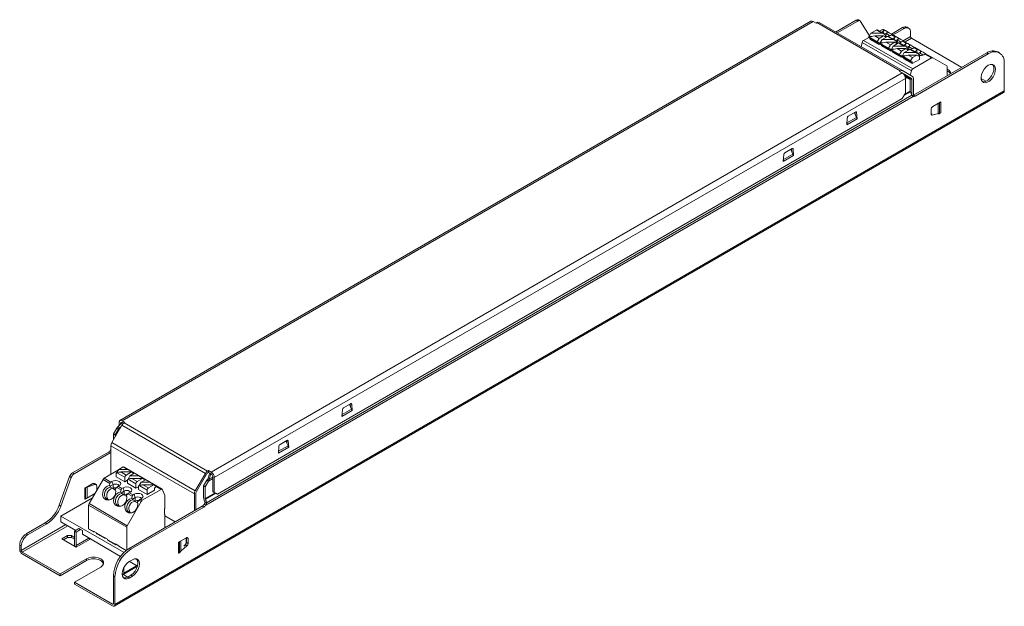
# Model space of a CAD drawing. Header units: millimetres. Extents: x -186 to 34, y -75 to 55.
import ezdxf

# ---------------------------------------------------------------- set-up
doc = ezdxf.new("R2010")
doc.units = ezdxf.units.MM

msp = doc.modelspace()

# ---------------------------------------------------------------- linework, layer by layer
at = {"color": 7, "linetype": 'Continuous', "lineweight": 15}
for p, q in [((-9.53, 54.92), (-163.39, -33.91)), ((-9.03, 54.87), (-162.89, -33.96)), ((-8.41, 54.52), (-9.03, 54.87)), ((-4.05, 52.54), (0.54, 55.18)), ((-3.7, 52.33), (0.89, 54.98)), ((0.89, 54.98), (0.54, 55.18)), ((1.39, 55.03), (1.04, 55.23)), ((1.51, 54.91), (3.52, 51.71)), ((-8.41, 54.52), (-8.24, 54.62)), ((10.34, 43.89), (-8.24, 54.62)), ((-7.74, 54.67), (10.84, 43.94)), ((5.03, 52.97), (3.83, 52.28)), ((6.22, 52.28), (5.03, 52.97)), ((6.7, 52.13), (5.23, 52.99)), ((5.71, 52.71), (6.36, 53.09)), ((6.79, 52.84), (6.36, 53.09)), ((6.55, 52.7), (6.79, 52.84)), ((6.61, 53.11), (7.09, 52.84)), ((7.09, 52.84), (7.45, 52.63)), ((8.39, 52.08), (10.86, 53.51)), ((8.75, 51.88), (11.21, 53.31)), ((11.21, 53.31), (10.86, 53.51)), ((12.21, 53.4), (11.86, 53.61)), ((2.19, 50.67), (3.33, 51.33)), ((2.19, 50.67), (13.15, 44.35)), ((3.43, 51.55), (3.33, 51.5)), ((5.24, 50.39), (3.33, 51.5)), ((3.33, 51.5), (3.33, 51.33)), ((5.24, 50.23), (3.33, 51.33)), ((3.37, 51.24), (5.28, 50.14)), ((3.83, 52.28), (3.43, 51.55)), ((3.43, 51.44), (4.68, 51.7)), ((3.99, 51.55), (3.43, 51.55)), ((3.68, 51.06), (3.68, 50.88)), ((5.59, 49.78), (3.68, 50.88)), ((6.22, 52.28), (3.83, 52.28)), ((5.66, 51.13), (4.68, 51.7)), ((6.65, 51.7), (4.68, 51.7)), ((5.24, 50.39), (5.66, 51.13)), ((5.66, 51.13), (6.65, 51.7)), ((6.3, 50.85), (5.9, 50.13)), ((7.5, 51.54), (6.3, 50.85)), ((8.7, 50.85), (6.3, 50.85)), ((6.65, 51.7), (7.05, 51.44)), ((7.43, 52.35), (6.86, 52.02)), ((7.19, 51.55), (6.87, 51.55)), ((7.05, 51.44), (7.22, 51.54)), ((7.19, 51.55), (7.06, 51.79)), ((7.12, 51.68), (7.36, 52.1)), ((7.22, 51.54), (7.19, 51.55)), ((7.22, 51.37), (7.22, 51.54)), ((8.7, 50.85), (7.5, 51.54)), ((9.18, 50.71), (7.7, 51.56)), ((8.42, 51.9), (8.17, 51.76)), ((9.26, 51.41), (8.42, 51.9)), ((8.61, 51.96), (9.57, 51.41)), ((9.02, 51.27), (9.26, 51.41)), ((9.33, 50.6), (9.9, 50.92)), ((9.57, 51.41), (9.92, 51.2)), ((9.83, 50.67), (9.59, 50.26)), ((10.89, 50.47), (10.65, 50.33)), ((11.74, 49.98), (10.89, 50.47)), ((11.09, 50.53), (12.04, 49.98)), ((12.63, 52.49), (12.63, 51.51)), ((12.84, 51.14), (24.05, 44.67)), ((1.61, 49.27), (1.86, 50.21)), ((12.82, 43.89), (1.86, 50.21)), ((5.24, 50.23), (5.24, 50.39)), ((5.38, 50.15), (5.59, 50.27)), ((5.59, 49.78), (5.59, 50.27)), ((5.8, 49.9), (5.59, 49.78)), ((5.9, 50.13), (5.8, 50.07)), ((7.71, 48.97), (5.8, 50.07)), ((5.8, 50.07), (5.8, 49.9)), ((7.71, 48.8), (5.8, 49.9)), ((5.85, 49.81), (7.75, 48.71)), ((5.9, 50.01), (7.15, 50.27)), ((6.46, 50.13), (5.9, 50.13)), ((6.16, 49.63), (6.16, 49.46)), ((8.07, 48.35), (6.16, 49.46)), ((8.14, 49.7), (7.15, 50.27)), ((9.12, 50.27), (7.15, 50.27)), ((7.71, 48.97), (8.14, 49.7)), ((7.71, 48.8), (7.71, 48.97)), ((7.85, 48.72), (8.07, 48.84)), ((8.07, 48.35), (8.07, 48.84)), ((8.28, 48.48), (8.07, 48.35)), ((8.14, 49.7), (9.12, 50.27)), ((8.38, 48.7), (8.28, 48.64)), ((10.19, 47.54), (8.28, 48.64)), ((8.28, 48.64), (8.28, 48.48)), ((10.19, 47.37), (8.28, 48.48)), ((8.32, 48.38), (10.23, 47.28)), ((8.78, 49.42), (8.38, 48.7)), ((8.38, 48.58), (9.63, 48.84)), ((8.94, 48.7), (8.38, 48.7)), ((9.98, 50.11), (8.78, 49.42)), ((11.17, 49.42), (8.78, 49.42)), ((9.12, 50.27), (9.52, 50.01)), ((9.66, 50.13), (9.34, 50.13)), ((9.52, 50.01), (9.69, 50.11)), ((9.66, 50.13), (9.53, 50.37)), ((10.61, 48.27), (9.63, 48.84)), ((11.6, 48.84), (9.63, 48.84)), ((9.69, 50.11), (9.66, 50.13)), ((9.69, 49.95), (9.69, 50.11)), ((11.17, 49.42), (9.98, 50.11)), ((11.65, 49.28), (10.18, 50.13)), ((10.19, 47.54), (10.61, 48.27)), ((10.61, 48.27), (11.6, 48.84)), ((12.45, 48.68), (11.25, 47.99)), ((11.5, 49.84), (11.74, 49.98)), ((11.6, 48.84), (12, 48.58)), ((11.81, 49.17), (12.37, 49.49)), ((12.14, 48.7), (11.82, 48.7)), ((12, 48.58), (12.17, 48.68)), ((12.14, 48.7), (12.01, 48.94)), ((12.04, 49.98), (12.4, 49.77)), ((12.31, 49.25), (12.07, 48.83)), ((12.17, 48.68), (12.14, 48.7)), ((12.17, 48.52), (12.17, 48.68)), ((13.65, 47.99), (12.45, 48.68)), ((14.13, 47.85), (12.65, 48.7)), ((13.37, 49.04), (13.12, 48.9)), ((14.21, 48.55), (13.37, 49.04)), ((13.56, 49.1), (14.52, 48.55)), ((13.97, 48.41), (14.21, 48.55)), ((14.52, 48.55), (14.87, 48.34)), ((8.63, 48.2), (8.63, 48.03)), ((10.54, 46.92), (8.63, 48.03)), ((10.19, 47.37), (10.19, 47.54)), ((10.33, 47.29), (10.54, 47.41)), ((10.54, 46.92), (10.54, 47.41)), ((10.75, 47.05), (10.54, 46.92)), ((10.85, 47.27), (10.75, 47.21)), ((12.66, 46.11), (10.75, 47.21)), ((10.75, 47.21), (10.75, 47.05)), ((12.66, 45.95), (10.75, 47.05)), ((10.8, 46.96), (12.7, 45.85)), ((11.25, 47.99), (10.85, 47.27)), ((10.85, 47.15), (12.1, 47.41)), ((11.41, 47.27), (10.85, 47.27)), ((11.11, 46.78), (11.11, 46.6)), ((13.02, 45.5), (11.11, 46.6)), ((13.65, 47.99), (11.25, 47.99)), ((13.09, 46.84), (12.1, 47.41)), ((14.07, 47.41), (12.1, 47.41)), ((12.66, 46.11), (13.09, 46.84)), ((12.66, 45.95), (12.66, 46.11)), ((14.64, 46.43), (13.02, 45.5)), ((13.09, 46.84), (14.07, 47.41)), ((17.33, 46.76), (13.15, 44.35)), ((29.6, 47.88), (13.33, 38.49)), ((29.95, 47.67), (13.69, 38.28)), ((14.07, 47.41), (14.47, 47.15)), ((14.28, 47.74), (14.85, 48.06)), ((14.61, 47.27), (14.29, 47.27)), ((14.47, 47.15), (14.64, 47.25)), ((14.61, 47.27), (14.48, 47.51)), ((14.78, 47.82), (14.54, 47.4)), ((14.64, 47.25), (14.61, 47.27)), ((14.64, 46.43), (14.64, 47.25)), ((15.6, 47.48), (15.84, 47.62)), ((15.84, 47.62), (17.33, 46.76)), ((16.04, 47.67), (17.58, 46.78)), ((17.58, 46.78), (20.69, 44.98)), ((29.95, 47.67), (29.6, 47.88)), ((32.45, 47.92), (32.1, 48.13)), ((10.16, 43.79), (10.34, 43.89)), ((10.84, 43.94), (13.07, 42.65)), ((12.82, 43.89), (12.57, 42.95)), ((12.8, 45.86), (13.02, 45.99)), ((13.02, 45.5), (13.02, 45.99)), ((20.79, 42.8), (20.79, 44.75)), ((33.49, 39.47), (33.49, 45.63)), ((-143.09, -45.39), (10.77, 43.44)), ((11.48, 42.21), (-142.39, -46.61)), ((10.77, 43.44), (10.16, 43.79)), ((12.82, 42.22), (10.98, 43.28)), ((11.57, 42.57), (11.39, 42.68)), ((11.48, 38.95), (11.48, 42.21)), ((12.57, 41.99), (11.84, 42.41)), ((12.57, 39.36), (12.57, 41.99)), ((12.92, 38.51), (12.92, 41.99)), ((13.28, 42.2), (13.28, 38.46)), ((28.37, 42.17), (29.41, 41.58)), ((-164.5, -74.83), (33.49, 39.47)), ((-164.67, -75.2), (33.32, 39.1)), ((13.23, 38.21), (-144.25, -52.7)), ((-144.12, -52.21), (12.95, 38.47)), ((-141.68, -50.29), (10.77, 37.72)), ((10.77, 37.72), (11.48, 38.95)), ((12.6, 39.22), (12.76, 38.82)), ((13.69, 38.28), (13.33, 38.49)), ((17.22, 34.27), (17.22, 35.34)), ((17.58, 35.96), (19.35, 36.98)), ((19.12, 34.4), (19.12, 36.85)), ((19.35, 36.98), (19.35, 34.53)), ((-1.55, 31.92), (-1.44, 33.47)), ((0.75, 33.24), (-1.55, 31.92)), ((-1.22, 33.82), (0.43, 34.77)), ((0.6, 33.54), (0.13, 34.59)), ((0.3, 34.7), (0.34, 34.11)), ((0.64, 34.67), (0.75, 33.24)), ((0.75, 33.24), (0.67, 33.29)), ((17.42, 34.31), (17.22, 34.26)), ((19.35, 34.53), (17.49, 34.03)), ((19.12, 34.4), (19.35, 34.53)), ((-1.48, 31.96), (-1.54, 31.99)), ((-15.37, 25.65), (-13.72, 26.61)), ((-13.54, 25.37), (-14.01, 26.42)), ((-13.84, 26.53), (-13.8, 25.94)), ((-13.5, 26.5), (-13.39, 25.08)), ((-15.69, 23.75), (-15.58, 25.31)), ((-13.39, 25.08), (-15.69, 23.75)), ((-13.39, 25.08), (-13.48, 25.13)), ((-15.62, 23.79), (-15.68, 23.83)), ((-113.59, -31.05), (-112.07, -30.17)), ((-111.83, -31.37), (-112.3, -30.32)), ((-112.09, -30.8), (-112.13, -30.21)), ((-111.79, -30.31), (-111.68, -31.66)), ((-113.98, -32.99), (-113.87, -31.51)), ((-111.68, -31.66), (-113.98, -32.99)), ((-111.76, -31.61), (-111.68, -31.66)), ((-162.96, -34.94), (-165.19, -38.81)), ((-163.79, -35.22), (-162.93, -34.34)), ((-163.6, -35.03), (-163.6, -34.37)), ((-163.25, -34.66), (-163.25, -34.57)), ((-144.38, -45.66), (-162.96, -34.94)), ((-162.7, -34.6), (-162.93, -34.34)), ((-162.28, -34.31), (-162.89, -33.96)), ((-162.89, -34.37), (-162.62, -34.52)), ((-162.28, -34.31), (-162.46, -34.41)), ((-162.46, -34.41), (-143.88, -45.14)), ((-113.91, -32.95), (-113.97, -32.91)), ((-164.8, -36.86), (-164.07, -35.59)), ((-164.8, -36.86), (-164.45, -37.06)), ((-164.8, -38.13), (-164.8, -36.86)), ((-164.45, -37.06), (-163.72, -35.8)), ((-164.45, -37.52), (-164.45, -37.06)), ((-163.72, -35.8), (-164.07, -35.59)), ((-163.47, -35.58), (-163.79, -35.22)), ((-163.47, -35.58), (-163.12, -35.21)), ((-165.19, -38.81), (-146.61, -49.53)), ((-127.73, -39.21), (-126.21, -38.34)), ((-125.97, -39.53), (-126.44, -38.48)), ((-126.23, -38.96), (-126.27, -38.37)), ((-125.93, -38.47), (-125.82, -39.83)), ((-173.98, -45.56), (-165.92, -40.91)), ((-173.62, -45.76), (-165.56, -41.11)), ((-165.92, -40.91), (-165.56, -41.11)), ((-165.4, -40.49), (-165.46, -40.45)), ((-146.82, -50.23), (-165.4, -39.5)), ((-165.4, -39.5), (-165.4, -45.87)), ((-128.12, -41.15), (-128.01, -39.67)), ((-125.82, -39.83), (-128.12, -41.15)), ((-128.11, -41.07), (-128.05, -41.11)), ((-125.91, -39.78), (-125.82, -39.83)), ((-173.98, -45.56), (-173.62, -45.76)), ((-166.9, -46.74), (-163.71, -44.9)), ((-164.05, -45.5), (-164.22, -45.6)), ((-164.22, -46.41), (-164.22, -45.6)), ((-164.22, -45.6), (-164.19, -45.61)), ((-164.19, -45.61), (-164.05, -45.53)), ((-163.65, -44.78), (-164.05, -45.5)), ((-164.05, -45.5), (-164, -45.5)), ((-162.31, -46.54), (-164.05, -45.53)), ((-162.66, -44.21), (-163.65, -44.78)), ((-163.65, -44.78), (-161.68, -44.78)), ((-163.22, -45.35), (-162.02, -46.05)), ((-163.22, -45.35), (-160.83, -45.35)), ((-162.66, -44.21), (-161.68, -44.78)), ((-153.99, -49.2), (-162.47, -44.3)), ((-162.02, -46.05), (-160.83, -45.35)), ((-160.43, -45.5), (-161.68, -44.78)), ((-160.19, -45.64), (-161.17, -46.21)), ((-160.83, -45.35), (-160.43, -45.61)), ((-160.61, -45.5), (-160.43, -45.5)), ((-160.33, -45.56), (-160.43, -45.5)), ((-160.43, -45.61), (-160.33, -45.56)), ((-160.33, -45.56), (-160.33, -45.72)), ((-160.19, -45.64), (-159.2, -46.21)), ((-146.61, -49.53), (-144.38, -45.66)), ((-146.36, -49.67), (-144.13, -45.81)), ((-143.7, -45.03), (-143.88, -45.14)), ((-143.88, -45.54), (-143.7, -45.44)), ((-143.49, -45.73), (-143.82, -46.92)), ((-143.7, -45.44), (-143.7, -45.03)), ((-143.7, -45.03), (-143.09, -45.39)), ((-143.7, -45.44), (-143.09, -45.8)), ((-143.16, -45.75), (-143.5, -46.94)), ((-143.34, -45.65), (-143.49, -45.73)), ((-143.49, -45.73), (-143.16, -45.75)), ((-176.92, -52.73), (-174.6, -46.35)), ((-176.57, -52.93), (-174.25, -46.56)), ((-174.25, -46.56), (-174.6, -46.35)), ((-169.45, -47.93), (-171.22, -48.95)), ((-170.69, -48.7), (-169.01, -48.17)), ((-167.15, -47), (-170.26, -52.4)), ((-169.25, -47.91), (-169.64, -48.04)), ((-169.45, -47.98), (-169.45, -47.93)), ((-169.01, -48.17), (-169.25, -47.91)), ((-168.64, -48.23), (-168.88, -47.98)), ((-165.61, -47.89), (-167.15, -47)), ((-165.41, -47.59), (-166.9, -46.74)), ((-165.73, -48.37), (-165.61, -47.89)), ((-165.55, -48.53), (-164.92, -48.17)), ((-165.17, -47.45), (-165.41, -47.59)), ((-165.17, -47.45), (-164.92, -48.17)), ((-164.92, -48.17), (-164.92, -48.99)), ((-162.31, -47.52), (-164.22, -46.41)), ((-162.31, -47.52), (-162.31, -46.54)), ((-161.74, -47.19), (-162.31, -47.52)), ((-161.57, -46.93), (-161.74, -47.03)), ((-161.74, -47.84), (-161.74, -47.03)), ((-161.74, -47.03), (-161.71, -47.04)), ((-159.83, -48.94), (-161.74, -47.84)), ((-161.71, -47.04), (-161.58, -46.96)), ((-159.83, -47.96), (-161.58, -46.96)), ((-161.17, -46.21), (-161.57, -46.93)), ((-161.57, -46.93), (-161.53, -46.93)), ((-161.17, -46.21), (-159.2, -46.21)), ((-160.75, -46.78), (-159.55, -47.47)), ((-160.75, -46.78), (-158.35, -46.78)), ((-159.83, -48.94), (-159.83, -47.96)), ((-159.55, -47.47), (-158.35, -46.78)), ((-157.95, -46.93), (-159.2, -46.21)), ((-158.7, -47.63), (-159.1, -48.36)), ((-157.71, -47.07), (-158.7, -47.63)), ((-158.7, -47.63), (-156.73, -47.63)), ((-158.35, -46.78), (-157.95, -47.04)), ((-158.27, -48.21), (-157.07, -48.9)), ((-158.27, -48.21), (-155.88, -48.21)), ((-158.13, -46.93), (-157.95, -46.93)), ((-157.85, -46.98), (-157.95, -46.93)), ((-157.95, -47.04), (-157.85, -46.98)), ((-157.85, -46.98), (-157.85, -47.15)), ((-157.71, -47.07), (-156.73, -47.63)), ((-157.07, -48.9), (-155.88, -48.21)), ((-155.48, -48.36), (-156.73, -47.63)), ((-155.88, -48.21), (-155.48, -48.47)), ((-144.03, -47.16), (-144.76, -48.43)), ((-143.68, -47.37), (-144.4, -48.63)), ((-143.68, -47.37), (-144.03, -47.16)), ((-143.5, -46.94), (-143.82, -46.92)), ((-142.74, -46.41), (-142.74, -49.67)), ((-142.39, -46.61), (-142.39, -49.88)), ((-171.22, -51.4), (-171.22, -48.95)), ((-171.05, -48.85), (-171.05, -51.3)), ((-170.69, -51.13), (-170.69, -48.7)), ((-168.97, -50.16), (-170.65, -51.1)), ((-168.57, -48.44), (-168.57, -49.46)), ((-165.49, -48.7), (-164.99, -48.99)), ((-165.01, -49.04), (-164.99, -48.99)), ((-164.92, -48.99), (-165.01, -49.04)), ((-165.01, -49.04), (-164.36, -49.42)), ((-164.09, -48.77), (-164.45, -49.11)), ((-163.14, -49.32), (-164.09, -48.77)), ((-163.54, -48.39), (-163.79, -48.53)), ((-163.79, -48.53), (-162.94, -49.02)), ((-163.26, -49.8), (-163.14, -49.32)), ((-163.08, -49.96), (-162.45, -49.6)), ((-163.01, -50.13), (-162.51, -50.42)), ((-162.94, -49.02), (-162.7, -48.88)), ((-162.7, -48.88), (-162.45, -49.6)), ((-162.45, -50.41), (-162.54, -50.47)), ((-162.54, -50.47), (-162.51, -50.42)), ((-162.45, -49.6), (-162.45, -50.41)), ((-161.61, -50.2), (-161.97, -50.54)), ((-160.66, -50.75), (-161.61, -50.2)), ((-161.07, -49.82), (-161.31, -49.96)), ((-161.31, -49.96), (-160.46, -50.45)), ((-160.46, -50.45), (-160.22, -50.31)), ((-160.22, -50.31), (-159.97, -51.03)), ((-159.27, -48.62), (-159.83, -48.94)), ((-159.1, -48.36), (-159.27, -48.45)), ((-159.27, -49.27), (-159.27, -48.45)), ((-159.27, -48.45), (-159.24, -48.47)), ((-157.36, -50.37), (-159.27, -49.27)), ((-159.24, -48.47), (-159.1, -48.38)), ((-159.1, -48.36), (-159.05, -48.36)), ((-157.36, -49.39), (-159.1, -48.38)), ((-154.24, -49.22), (-158.41, -51.64)), ((-157.36, -50.37), (-157.36, -49.39)), ((-155.73, -49.43), (-157.36, -50.37)), ((-155.73, -48.94), (-155.52, -48.82)), ((-155.73, -48.94), (-155.73, -49.43)), ((-155.66, -48.36), (-155.48, -48.36)), ((-155.38, -48.41), (-155.48, -48.36)), ((-155.48, -48.47), (-155.38, -48.41)), ((-155.38, -48.41), (-155.38, -48.58)), ((-153.4, -50.62), (-153.9, -49.3)), ((-146.82, -50.23), (-146.82, -53.97)), ((-146.47, -53.76), (-146.47, -50.02)), ((-144.76, -48.43), (-144.4, -48.63)), ((-144.76, -48.43), (-144.76, -51.06)), ((-144.4, -48.63), (-144.4, -51.26)), ((-142.39, -49.88), (-142.74, -49.67)), ((-142.74, -49.67), (-142.03, -50.08)), ((-142.39, -49.88), (-141.68, -50.29)), ((-141.68, -50.29), (-142.03, -50.08)), ((-169.52, -51.1), (-176.52, -55.15)), ((-171.22, -51.4), (-171.05, -51.25)), ((-171.05, -51.3), (-171.22, -51.4)), ((-170.26, -52.4), (-161.78, -57.3)), ((-162.54, -50.47), (-161.88, -50.84)), ((-161.78, -57.3), (-158.66, -51.9)), ((-160.66, -50.75), (-160.78, -51.23)), ((-159.97, -51.03), (-160.6, -51.39)), ((-160.04, -51.85), (-160.54, -51.56)), ((-159.97, -51.84), (-160.06, -51.9)), ((-160.04, -51.85), (-160.06, -51.9)), ((-160.06, -51.9), (-159.41, -52.27)), ((-159.97, -51.03), (-159.97, -51.84)), ((-159.14, -51.62), (-159.5, -51.97)), ((-158.66, -51.9), (-159.14, -51.62)), ((-158.59, -51.25), (-158.84, -51.39)), ((-158.84, -51.39), (-158.41, -51.64)), ((-153.4, -53.48), (-153.4, -50.62)), ((-144.53, -51.83), (-144.68, -51.43)), ((-144.25, -52.7), (-144.6, -52.49)), ((-144.22, -51.8), (-144.53, -51.83)), ((-144.43, -52.24), (-144.12, -52.21)), ((-144.38, -51.4), (-144.22, -51.8)), ((-176.57, -52.93), (-176.92, -52.73)), ((-170.37, -52.75), (-161.88, -57.65)), ((-170.37, -57.97), (-170.37, -52.75)), ((-145.06, -52.95), (-161.32, -62.34)), ((-144.7, -53.15), (-160.97, -62.54)), ((-153.5, -53.66), (-153.5, -54.72)), ((-153.5, -54.72), (-153.4, -54.78)), ((-153.4, -57.76), (-153.4, -54.78)), ((-145.06, -52.95), (-144.7, -53.15)), ((-184.3, -59.15), (-180.04, -56.7)), ((-183.95, -59.36), (-179.69, -56.9)), ((-180.04, -56.7), (-179.69, -56.9)), ((-176.52, -55.15), (-162.49, -63.25)), ((-176.52, -56.45), (-176.52, -55.15)), ((-173.24, -58.35), (-176.52, -56.45)), ((-153.4, -55.13), (-151.11, -56.45)), ((-184.3, -59.15), (-183.95, -59.36)), ((-173.52, -58.52), (-172.53, -57.94)), ((-173.52, -61.5), (-173.52, -58.52)), ((-173.52, -58.52), (-173.16, -58.72)), ((-173.16, -58.72), (-172.17, -58.15)), ((-173.16, -61.71), (-173.16, -58.72)), ((-172.53, -57.94), (-172.17, -58.15)), ((-172.17, -58.15), (-171.75, -58.39)), ((-171.75, -58.39), (-171.75, -59.21)), ((-170.37, -57.97), (-169.31, -58.58)), ((-170.33, -58.06), (-169.27, -58.67)), ((-169.31, -58.5), (-168.6, -58.91)), ((-169.31, -58.58), (-169.31, -58.5)), ((-169.1, -58.62), (-169.17, -58.66)), ((-168.6, -58.91), (-168.6, -58.99)), ((-168.6, -58.99), (-166.83, -60.01)), ((-168.56, -59.08), (-166.79, -60.1)), ((-161.88, -57.65), (-161.88, -62.71)), ((-175.04, -59.52), (-176.31, -60.26)), ((-176.31, -60.26), (-173.13, -62.09)), ((-175.04, -59.93), (-175.96, -60.46)), ((-174.19, -59.52), (-175.04, -59.52)), ((-175.04, -59.93), (-175.04, -59.52)), ((-174.19, -59.93), (-175.04, -59.93)), ((-173.52, -59.91), (-174.19, -59.52)), ((-174.19, -59.93), (-174.19, -59.52)), ((-173.52, -60.32), (-174.19, -59.93)), ((-170.34, -60.07), (-173.16, -61.71)), ((-173.13, -62.09), (-170.02, -60.3)), ((-163.25, -64.12), (-171.75, -59.21)), ((-170.34, -60.03), (-170.34, -60.07)), ((-170.02, -60.3), (-170.33, -60.12)), ((-166.83, -59.93), (-166.13, -60.33)), ((-166.83, -60.01), (-166.83, -59.93)), ((-166.62, -60.05), (-166.69, -60.09)), ((-166.13, -60.33), (-166.13, -60.42)), ((-166.13, -60.42), (-164.36, -61.44)), ((-166.08, -60.51), (-164.32, -61.53)), ((-164.36, -61.36), (-163.65, -61.76)), ((-164.36, -61.44), (-164.36, -61.36)), ((-150.36, -60.99), (-148.59, -59.97)), ((-150.36, -60.99), (-150.36, -63.44)), ((-150.14, -60.86), (-150.14, -63.31)), ((-148.68, -60.99), (-148.68, -60.02)), ((-148.24, -60.17), (-148.59, -59.97)), ((-148.59, -59.97), (-148.59, -61.04)), ((-148.24, -61.25), (-148.59, -61.04)), ((-148.24, -60.17), (-148.24, -61.25)), ((-185.72, -62.58), (-185.72, -61.6)), ((-185.36, -61.81), (-185.72, -61.6)), ((-185.36, -62.79), (-185.36, -61.81)), ((-176.7, -68.03), (-185.15, -63.16)), ((-176.7, -68.44), (-185.15, -63.56)), ((-164.15, -61.48), (-164.22, -61.52)), ((-163.65, -61.76), (-163.65, -61.84)), ((-163.61, -61.94), (-162.04, -62.84)), ((-161.32, -62.34), (-160.97, -62.54)), ((-148.5, -61.79), (-150.36, -63.44)), ((-150.14, -63.31), (-150.36, -63.44)), ((-148.85, -61.59), (-149.14, -61.84)), ((-148.9, -61.63), (-148.86, -61.57)), ((-148.5, -61.79), (-148.85, -61.59)), ((-170.87, -64.67), (-176.7, -68.03)), ((-170.87, -65.07), (-176.7, -68.44)), ((-170.87, -64.67), (-170.87, -65.07)), ((-161.32, -65.28), (-160.61, -64.87)), ((-161.14, -65.33), (-161.14, -65.17)), ((-159.48, -66.29), (-161.14, -65.33)), ((-160.04, -64.66), (-159.48, -64.99)), ((-173.52, -69.87), (-167.68, -66.5)), ((-162.66, -68.14), (-159.88, -66.54)), ((-162.56, -67.83), (-159.73, -66.2)), ((-162.56, -66.67), (-162.56, -67.83)), ((-159.62, -66.71), (-159.9, -66.55)), ((-159.73, -66.2), (-159.73, -66.15)), ((-159.5, -66.37), (-159.73, -66.24)), ((-176.7, -68.44), (-176.7, -68.03)), ((-173.52, -70.28), (-173.52, -69.87)), ((-165.07, -74.75), (-173.52, -69.87)), ((-164.5, -68.67), (-164.86, -68.46)), ((-164.86, -68.46), (-164.86, -74.63)), ((-164.5, -74.83), (-164.5, -68.67)), ((-162.91, -67.99), (-161.64, -68.73)), ((-160.97, -68.34), (-161.67, -68.75)), ((-161.32, -68.95), (-161.67, -68.75)), ((-160.61, -68.54), (-161.32, -68.95)), ((-160.61, -68.54), (-160.97, -68.34)), ((-165.07, -75.16), (-173.52, -70.28))]:
    msp.add_line(p, q, dxfattribs=at)
at = {"color": 8, "linetype": 'Continuous', "lineweight": 15}
for p, q in [((6.75, 52.1), (6.55, 52.7)), ((9.23, 50.67), (9.02, 51.27)), ((12.63, 51.51), (11.01, 50.57)), ((11.43, 50.33), (12.84, 51.14)), ((11.7, 49.24), (11.5, 49.84)), ((14.18, 47.82), (13.97, 48.41)), ((12.82, 42.22), (10.98, 43.28)), ((11.24, 42.96), (12.92, 41.99)), ((11.44, 42.5), (11.57, 42.57)), ((11.84, 42.41), (11.48, 42.2)), ((12.6, 39.22), (11.16, 38.39)), ((12.57, 39.36), (11.29, 38.62)), ((18.77, 34.41), (18.77, 36.65)), ((-1.52, 32.32), (0.6, 33.54)), ((0.44, 34.78), (0.64, 34.67)), ((17.49, 34.03), (17.24, 34.17)), ((-13.7, 26.62), (-13.5, 26.5)), ((-15.66, 24.15), (-13.54, 25.37)), ((-112.04, -30.16), (-111.79, -30.31)), ((-113.95, -32.59), (-111.83, -31.37)), ((-163.25, -34.57), (-163.03, -34.45)), ((-163.72, -35.8), (-163.32, -35.57)), ((-163.25, -35.45), (-163.47, -35.58)), ((-126.19, -38.32), (-125.93, -38.47)), ((-128.09, -40.75), (-125.97, -39.53)), ((-160.32, -45.71), (-160.33, -45.71)), ((-169.45, -47.93), (-169.4, -47.96)), ((-157.84, -47.14), (-157.85, -47.14)), ((-142.74, -46.83), (-143.68, -47.37)), ((-143.5, -46.94), (-142.74, -46.51)), ((-154.24, -49.22), (-155.38, -48.57)), ((-142.2, -49.99), (-144.4, -51.26)), ((-142.06, -50.06), (-144.38, -51.4)), ((-175.46, -57.07), (-185.36, -62.79)), ((-185.15, -63.16), (-175.03, -57.32)), ((-149.87, -60.71), (-149.87, -62.94)), ((-163.65, -61.84), (-161.99, -62.8)), ((-164.86, -74.63), (-165.07, -74.75))]:
    msp.add_line(p, q, dxfattribs=at)
at = {"color": 7, "linetype": 'Continuous', "lineweight": 15, "flags": 128}
for points in [[(6.25, 52.4), (6.3, 52.49), (6.55, 52.7)], [(8.61, 51.96), (8.45, 52.05), (7.99, 52.31), (7.63, 52.53), (7.44, 52.63)], [(8.05, 51.7), (7.95, 51.76), (7.58, 51.98), (7.35, 52.11)], [(8.72, 50.97), (8.77, 51.06), (9.02, 51.27)], [(9.84, 50.67), (10.05, 50.55), (10.42, 50.33), (10.53, 50.27)], [(9.91, 51.21), (10.1, 51.1), (10.47, 50.89), (10.93, 50.62), (11.08, 50.53)], [(11.2, 49.54), (11.25, 49.63), (11.5, 49.84)], [(12.32, 49.24), (12.53, 49.12), (12.9, 48.91), (13, 48.84)], [(12.39, 49.78), (12.58, 49.67), (12.94, 49.46), (13.4, 49.19), (13.56, 49.1)], [(13.67, 48.11), (13.72, 48.2), (13.97, 48.41)], [(14.86, 48.35), (15.05, 48.24), (15.42, 48.03), (15.88, 47.76), (16.03, 47.67)], [(14.79, 47.81), (15, 47.69), (15.37, 47.48), (15.48, 47.42)], [(29.95, 45.14), (30.42, 45.33), (30.85, 45.34), (31.2, 45.17), (31.43, 44.83), (31.54, 44.36), (31.5, 43.79), (31.33, 43.18), (31.03, 42.58), (30.64, 42.05), (30.19, 41.63), (29.71, 41.35), (29.26, 41.25), (28.87, 41.33), (28.57, 41.59), (28.4, 42), (28.37, 42.53), (28.47, 43.12), (28.71, 43.73), (29.06, 44.31), (29.48, 44.79), (29.95, 45.14)], [(30.89, 45.33), (31.08, 45.04), (31.18, 44.56), (31.15, 44), (30.98, 43.39), (30.68, 42.79), (30.29, 42.25), (29.84, 41.83), (29.36, 41.56), (28.91, 41.46), (28.66, 41.48)], [(0.43, 34.77), (0.47, 34.79), (0.5, 34.8), (0.54, 34.8), (0.57, 34.79), (0.6, 34.77), (0.62, 34.74), (0.63, 34.71), (0.64, 34.67)], [(17.49, 34.03), (17.43, 34.02), (17.38, 34.02), (17.34, 34.04), (17.3, 34.07), (17.27, 34.1), (17.24, 34.15), (17.23, 34.21), (17.22, 34.27)], [(-13.72, 26.61), (-13.68, 26.62), (-13.64, 26.63), (-13.6, 26.63), (-13.57, 26.62), (-13.55, 26.61), (-13.53, 26.58), (-13.51, 26.55), (-13.5, 26.5)], [(-112.07, -30.17), (-112.02, -30.15), (-111.97, -30.13), (-111.92, -30.13), (-111.88, -30.15), (-111.84, -30.17), (-111.82, -30.21), (-111.8, -30.25), (-111.79, -30.31)], [(-126.21, -38.34), (-126.16, -38.31), (-126.11, -38.3), (-126.06, -38.3), (-126.02, -38.31), (-125.98, -38.34), (-125.96, -38.37), (-125.94, -38.42), (-125.93, -38.47)], [(-169.2, -47.9), (-169.2, -47.9), (-169.26, -47.88), (-169.32, -47.88), (-169.38, -47.9), (-169.45, -47.93)], [(-165.17, -47.45), (-164.8, -47.31), (-164.36, -47.26), (-163.92, -47.31), (-163.54, -47.45), (-163.29, -47.67), (-163.21, -47.92), (-163.29, -48.18), (-163.54, -48.39)], [(-164.92, -48.17), (-164.66, -48.07), (-164.36, -48.03), (-164.05, -48.07), (-163.79, -48.17), (-163.62, -48.32), (-163.57, -48.41)], [(-164.45, -49.11), (-164.34, -49.63), (-164.4, -50.18), (-164.63, -50.71), (-164.99, -51.16), (-165.45, -51.47), (-165.95, -51.61), (-166.44, -51.55), (-166.85, -51.32), (-167.14, -50.92), (-167.27, -50.42), (-167.23, -49.87), (-167.03, -49.33), (-166.68, -48.86), (-166.23, -48.53), (-165.73, -48.37)], [(-165.7, -51.56), (-165.87, -51.56), (-166.31, -51.43), (-166.64, -51.12), (-166.83, -50.68), (-166.84, -50.17), (-166.69, -49.65), (-166.38, -49.19), (-165.96, -48.86), (-165.49, -48.7)], [(-161.97, -50.54), (-161.86, -51.05), (-161.92, -51.61), (-162.15, -52.14), (-162.52, -52.59), (-162.98, -52.9), (-163.48, -53.04), (-163.96, -52.98), (-164.38, -52.75), (-164.66, -52.35), (-164.8, -51.85), (-164.76, -51.3), (-164.55, -50.76), (-164.21, -50.29), (-163.76, -49.96), (-163.26, -49.8)], [(-163.22, -52.99), (-163.4, -52.99), (-163.83, -52.86), (-164.16, -52.55), (-164.35, -52.11), (-164.37, -51.59), (-164.21, -51.07), (-163.9, -50.62), (-163.49, -50.29), (-163.01, -50.13)], [(-162.7, -48.88), (-162.32, -48.74), (-161.88, -48.69), (-161.44, -48.74), (-161.07, -48.88), (-160.82, -49.1), (-160.73, -49.35), (-160.82, -49.61), (-161.07, -49.82)], [(-162.45, -49.6), (-162.19, -49.5), (-161.88, -49.46), (-161.58, -49.5), (-161.32, -49.6), (-161.14, -49.75), (-161.1, -49.84)], [(-160.22, -50.31), (-159.85, -50.17), (-159.41, -50.12), (-158.97, -50.17), (-158.59, -50.31), (-158.35, -50.53), (-158.26, -50.78), (-158.35, -51.04), (-158.59, -51.25)], [(-154.24, -49.22), (-154.18, -49.2), (-154.13, -49.18), (-154.08, -49.18), (-154.03, -49.18), (-153.99, -49.2), (-153.96, -49.22), (-153.93, -49.26), (-153.9, -49.3)], [(-160.78, -51.23), (-161.28, -51.39), (-161.73, -51.72), (-162.08, -52.18), (-162.28, -52.72), (-162.32, -53.28), (-162.19, -53.78), (-161.9, -54.17), (-161.49, -54.41), (-161, -54.47), (-160.5, -54.33), (-160.04, -54.02), (-159.68, -53.57), (-159.45, -53.04), (-159.39, -52.48), (-159.5, -51.97)], [(-160.54, -51.56), (-161.01, -51.72), (-161.43, -52.05), (-161.74, -52.5), (-161.89, -53.02), (-161.88, -53.54), (-161.69, -53.98), (-161.36, -54.29), (-160.92, -54.42), (-160.75, -54.42)], [(-159.97, -51.03), (-159.71, -50.93), (-159.41, -50.89), (-159.1, -50.93), (-158.84, -51.03), (-158.67, -51.18), (-158.62, -51.27)], [(-167.68, -66.5), (-167.27, -66.17), (-167.05, -65.79), (-167.05, -65.38), (-167.27, -64.99), (-167.68, -64.67), (-168.25, -64.43), (-168.92, -64.3), (-169.63, -64.3), (-170.3, -64.43), (-170.87, -64.67)], [(-167.05, -65.79), (-167.27, -65.4), (-167.68, -65.07), (-168.25, -64.84), (-168.92, -64.71), (-169.63, -64.71), (-170.3, -64.84), (-170.87, -65.07)], [(-161.32, -68.95), (-161.81, -69.15), (-162.26, -69.14), (-162.61, -68.94), (-162.83, -68.56), (-162.91, -68.03), (-162.83, -67.42), (-162.61, -66.78), (-162.26, -66.17), (-161.81, -65.65), (-161.32, -65.28)], [(-159.68, -64.68), (-159.45, -65.06), (-159.38, -65.58), (-159.45, -66.2), (-159.68, -66.84), (-160.03, -67.45), (-160.48, -67.97), (-160.97, -68.34)], [(-160.61, -64.87), (-160.12, -64.67), (-159.68, -64.68), (-159.33, -64.88), (-159.1, -65.26), (-159.02, -65.79), (-159.1, -66.4), (-159.33, -67.04), (-159.68, -67.65), (-160.12, -68.17), (-160.61, -68.54)], [(-161.67, -68.75), (-162.17, -68.94), (-162.61, -68.94)]]:
    msp.add_lwpolyline(points, dxfattribs=at)
at = {"color": 7, "linetype": 'Continuous', "lineweight": 15}
for centre, radius, start, end in [((-9.32, 54.46), 0.503, 54.3824, 114.3071), ((0.83, 54.78), 0.503, 65.6738, 125.6366), ((1.17, 54.65), 0.435, 37.061, 129.6418), ((-7.94, 54.21), 0.503, 65.686, 125.6182), ((5.14, 52.8), 0.201, 65.6929, 125.6176), ((6.51, 52.88), 0.251, 65.686, 125.6182), ((6.94, 52.58), 0.295, 58.2266, 119.8189), ((11.45, 52.69), 1.01, 65.6929, 125.6176), ((11.77, 52.63), 0.873, 350.786, 129.2033), ((2.61, 50.02), 0.782, 122.8922, 165.4815), ((3.42, 51.32), 0.0959, 172.7442, 235.9436), ((6.19, 51.25), 1.02, 31.9936, 88.0063), ((7.36, 53.34), 1.77, 263.5867, 297.2093), ((7.62, 51.37), 0.201, 65.6929, 125.6176), ((8.58, 51.71), 0.253, 81.3984, 129.4191), ((8.66, 49.82), 1.02, 31.9936, 88.0063), ((9.41, 51.16), 0.295, 58.2266, 119.8189), ((11.05, 50.28), 0.253, 81.3984, 129.4191), ((13.09, 51.53), 0.461, 182.6055, 237.3945), ((5.32, 50.22), 0.0873, 170.786, 309.2033), ((5.9, 49.89), 0.0959, 172.7442, 235.9436), ((7.8, 48.79), 0.0873, 170.786, 309.2033), ((8.37, 48.46), 0.0959, 172.7442, 235.9436), ((9.84, 51.91), 1.77, 263.5867, 297.2093), ((10.09, 49.95), 0.201, 65.6929, 125.6176), ((11.14, 48.4), 1.02, 31.9936, 88.0063), ((11.89, 49.73), 0.295, 58.2266, 119.8189), ((12.31, 50.48), 1.77, 263.5867, 297.2093), ((12.57, 48.52), 0.201, 65.6929, 125.6176), ((13.53, 48.85), 0.253, 81.3984, 129.4191), ((14.36, 48.3), 0.295, 58.2266, 119.8189), ((31.06, 45.83), 2.51, 65.6929, 125.6176), ((10.27, 47.36), 0.0873, 170.786, 309.2033), ((10.85, 47.04), 0.0959, 172.7442, 235.9436), ((13.61, 46.97), 1.02, 31.9936, 88.0063), ((14.79, 49.05), 1.77, 263.5867, 297.2093), ((16, 47.42), 0.253, 81.3984, 129.4191), ((17.47, 46.55), 0.251, 65.686, 125.6182), ((31.33, 45.98), 2.18, 350.786, 129.2033), ((10.63, 43.48), 0.503, 65.686, 125.6182), ((12.75, 45.93), 0.0873, 170.786, 309.2033), ((13.57, 43.69), 0.782, 122.8922, 165.4815), ((20.54, 44.78), 0.252, 354.3796, 54.302), ((20.33, 43.12), 1.27, 6.3619, 68.6619), ((20.22, 42.53), 1.48, 27.755, 67.0183), ((9.95, 42.14), 1.54, 2.6055, 57.3945), ((12.67, 42.02), 0.252, 354.3796, 54.302), ((12.78, 42.25), 0.503, 354.3796, 54.302), ((33.1, 39.42), 0.394, 305.0133, 6.2988), ((12.96, 39.37), 0.391, 181.1082, 202.0212), ((13, 39.02), 0.629, 270.7042, 302.1131), ((13.39, 38.72), 0.534, 253.2136, 304.4387), ((17.99, 35.31), 0.768, 122.6055, 177.3945), ((-0.97, 33.43), 0.466, 122.8008, 174.311), ((18.29, 35.84), 1.66, 290.6732, 299.7814), ((-15.11, 25.26), 0.466, 122.8009, 174.311), ((-113.25, -31.57), 0.622, 122.8009, 174.311), ((-163.17, -34.3), 0.437, 50.7967, 189.214), ((-163.03, -34.53), 0.218, 50.7967, 189.214), ((-161.69, -35.64), 1.44, 121.9547, 151.1444), ((-163.95, -39.55), 1.44, 148.8563, 178.0435), ((-127.39, -39.74), 0.622, 122.8009, 174.311), ((-166.65, -39.71), 1.4, 301.6872, 328.2726), ((-166.13, -40.15), 1.12, 300.3165, 310.8055), ((-173.14, -46.86), 1.54, 122.7046, 160.9114), ((-172.79, -47.06), 1.54, 122.7046, 160.9114), ((-163.27, -47.21), 1.85, 88.466, 114.9737), ((-162.56, -44.45), 0.174, 60.2163, 82.9867), ((-143.12, -46.36), 1.44, 121.9547, 151.1444), ((-143.5, -46.16), 0.721, 121.9547, 151.1444), ((-143.92, -46.68), 1.54, 2.6055, 57.3945), ((-143.51, -46.44), 0.768, 2.6055, 57.3945), ((-169.12, -48.23), 0.345, 47.3586, 112.1986), ((-168.87, -48.44), 0.306, 0.7841, 115.9773), ((-166.52, -47.35), 0.721, 121.9547, 151.1444), ((-165.16, -47.98), 0.457, 123.1991, 168.7852), ((-161.69, -46.56), 0.615, 122.6055, 177.3945), ((-160.8, -48.64), 1.85, 88.466, 114.9737), ((-159.22, -47.99), 0.615, 122.6055, 177.3945), ((-158.32, -50.07), 1.85, 88.466, 114.9737), ((-170.18, -50.38), 1.76, 107.057, 119.5877), ((-164.74, -50.58), 1.61, 98.9563, 216.2666), ((-164.36, -50.09), 1.24, 82.2323, 117.1743), ((-162.94, -49.94), 1.65, 121.1303, 134.453), ((-162.26, -52.01), 1.61, 98.9563, 216.2666), ((-162.69, -49.41), 0.457, 123.1991, 168.7852), ((-161.88, -51.51), 1.24, 82.2323, 117.1743), ((-160.46, -51.37), 1.65, 121.1303, 134.453), ((-156.74, -49.42), 0.615, 122.6055, 177.3945), ((-155.68, -48.56), 0.307, 302.6055, 357.3945), ((-145.38, -50.28), 1.44, 148.8563, 178.0435), ((-145.75, -50.05), 0.721, 148.8563, 178.0435), ((-170.24, -52.7), 1.61, 112.7588, 119.8664), ((-171.27, -50), 1.27, 296.9033, 299.3635), ((-169.65, -52.77), 0.721, 148.8563, 178.0435), ((-159.79, -53.44), 1.61, 98.9563, 216.2667), ((-160.21, -50.83), 0.457, 123.1991, 168.7852), ((-159.41, -52.94), 1.24, 82.2323, 117.1743), ((-157.99, -52.8), 1.65, 121.1303, 134.453), ((-158.03, -52.25), 0.721, 121.9547, 151.1444), ((-145.79, -51.76), 1.4, 301.6872, 328.2726), ((-143.72, -51.04), 1.04, 181.1082, 202.0212), ((-144.01, -51.25), 0.391, 181.1082, 202.0212), ((-184.21, -50.2), 7.71, 302.7046, 340.9114), ((-183.86, -50.41), 7.71, 302.7046, 340.9114), ((-153.27, -53.67), 0.231, 122.6055, 177.3945), ((-153.44, -54.73), 0.0655, 170.786, 309.2033), ((-145.44, -51.96), 1.4, 301.6872, 328.2726), ((-182.65, -61.74), 3.07, 122.6055, 177.3945), ((-170.27, -57.98), 0.0959, 172.7442, 235.9436), ((-169.22, -58.59), 0.0873, 170.786, 309.2033), ((-168.5, -59), 0.0959, 172.7442, 235.9436), ((-161.16, -57.67), 0.721, 148.8563, 178.0435), ((-182.29, -61.95), 3.07, 122.6055, 177.3945), ((-169.95, -60.06), 0.384, 182.6055, 237.3945), ((-166.75, -60.02), 0.0873, 170.786, 309.2033), ((-166.03, -60.43), 0.0959, 172.7442, 235.9436), ((-149.83, -60.95), 1.15, 327.7787, 358.4336), ((-149.38, -61), 0.784, 311.6284, 357.0654), ((-148.45, -60.14), 0.218, 350.786, 129.2033), ((-149.02, -61.21), 0.784, 311.6284, 357.0654), ((-184.49, -62.53), 1.23, 182.6055, 237.3945), ((-184.9, -62.77), 0.461, 182.6055, 237.3945), ((-172.47, -61.47), 1.05, 181.7479, 206.045), ((-172.78, -61.69), 0.384, 182.6055, 237.3945), ((-157.18, -68.81), 7.68, 122.6055, 177.3945), ((-156.83, -69.01), 7.68, 122.6055, 177.3945), ((-164.27, -61.45), 0.0873, 170.786, 309.2033), ((-163.56, -61.86), 0.0959, 172.7442, 235.9436), ((-150.75, -62.24), 1.23, 299.7056, 310.841), ((-162.96, -67.86), 0.404, 317.249, 4.5447), ((-160.09, -66.24), 0.36, 304.0564, 7.2558), ((-164.99, -74.65), 0.131, 230.7967, 9.214), ((-164.85, -74.89), 0.349, 230.7967, 9.214)]:
    msp.add_arc(centre, radius, start, end, dxfattribs=at)
for points in [[(7.45, 52.63), (7.44, 52.54), (7.43, 52.44), (7.43, 52.35)], [(7.43, 52.35), (7.4, 52.27), (7.38, 52.19), (7.36, 52.1)], [(9.9, 50.92), (9.88, 50.84), (9.86, 50.76), (9.83, 50.67)], [(9.92, 51.2), (9.92, 51.11), (9.91, 51.01), (9.9, 50.92)], [(12.37, 49.49), (12.35, 49.41), (12.33, 49.33), (12.31, 49.25)], [(12.4, 49.77), (12.39, 49.68), (12.38, 49.59), (12.37, 49.49)], [(14.87, 48.34), (14.87, 48.25), (14.86, 48.16), (14.85, 48.06)], [(14.85, 48.06), (14.83, 47.98), (14.81, 47.9), (14.78, 47.82)], [(11.57, 42.57), (11.67, 42.51), (11.77, 42.46), (11.84, 42.41)], [(12.95, 38.47), (12.87, 38.57), (12.81, 38.69), (12.76, 38.82)], [(12.95, 38.47), (13.05, 38.34), (13.14, 38.25), (13.23, 38.21)], [(0.68, 33.2), (0.67, 33.31), (0.65, 33.42), (0.6, 33.54)], [(-13.46, 25.04), (-13.47, 25.14), (-13.49, 25.26), (-13.54, 25.37)], [(-111.75, -31.7), (-111.76, -31.6), (-111.78, -31.48), (-111.83, -31.37)], [(-163.79, -35.22), (-163.9, -35.33), (-164, -35.46), (-164.07, -35.59)], [(-125.89, -39.87), (-125.9, -39.76), (-125.92, -39.65), (-125.97, -39.53)], [(-143.68, -47.37), (-143.6, -47.23), (-143.54, -47.09), (-143.5, -46.94)], [(-165.55, -48.53), (-165.61, -48.48), (-165.67, -48.42), (-165.73, -48.37)], [(-165.49, -48.7), (-165.51, -48.65), (-165.53, -48.59), (-165.55, -48.53)], [(-164.45, -49.11), (-164.44, -49.14), (-164.43, -49.16), (-164.42, -49.19)], [(-163.26, -49.8), (-163.2, -49.85), (-163.14, -49.91), (-163.08, -49.96)], [(-163.01, -50.13), (-163.04, -50.08), (-163.06, -50.02), (-163.08, -49.96)], [(-170.87, -51.21), (-170.81, -51.19), (-170.75, -51.16), (-170.69, -51.13)], [(-161.97, -50.54), (-161.96, -50.56), (-161.96, -50.59), (-161.95, -50.61)], [(-160.6, -51.39), (-160.66, -51.34), (-160.72, -51.28), (-160.78, -51.23)], [(-160.6, -51.39), (-160.58, -51.45), (-160.56, -51.5), (-160.54, -51.56)], [(-159.5, -51.97), (-159.49, -51.99), (-159.48, -52.02), (-159.47, -52.04)], [(-144.53, -51.83), (-144.48, -51.96), (-144.44, -52.1), (-144.43, -52.24)], [(-144.22, -51.8), (-144.17, -51.93), (-144.14, -52.07), (-144.12, -52.21)]]:
    msp.add_open_spline(points, degree=3, dxfattribs=at)
for points, knots in [([(-1.48, 31.96), (-1.48, 32.01), (-1.48, 32.12), (-1.51, 32.23), (-1.52, 32.28)], [0, 0, 0, 0, 0.549085, 1, 1, 1, 1]), ([(-15.62, 23.79), (-15.62, 23.85), (-15.62, 23.95), (-15.65, 24.06), (-15.66, 24.11)], [0, 0, 0, 0, 0.5490848, 1, 1, 1, 1]), ([(-113.91, -32.95), (-113.91, -32.89), (-113.91, -32.79), (-113.94, -32.68), (-113.95, -32.63)], [0, 0, 0, 0, 0.549085, 1, 1, 1, 1]), ([(-163.47, -35.58), (-163.51, -35.61), (-163.55, -35.64), (-163.58, -35.67), (-163.61, -35.69), (-163.63, -35.71), (-163.65, -35.73), (-163.68, -35.75), (-163.7, -35.78), (-163.72, -35.8)], [0, 0, 0, 0, 0.0001501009, 0.0001501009, 0.0001501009, 0.0002493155, 0.0002493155, 0.0002493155, 0.0003487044, 0.0003487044, 0.0003487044, 0.0003487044]), ([(-165.4, -40.35), (-165.41, -40.37), (-165.43, -40.4), (-165.45, -40.43), (-165.46, -40.45)], [0, 0, 0, 0, 0.5129426, 1, 1, 1, 1]), ([(-128.05, -41.11), (-128.05, -41.06), (-128.05, -40.95), (-128.08, -40.84), (-128.09, -40.79)], [0, 0, 0, 0, 0.549085, 1, 1, 1, 1]), ([(-144.03, -47.16), (-144, -47.13), (-143.96, -47.1), (-143.93, -47.06), (-143.91, -47.04), (-143.89, -47.02), (-143.87, -46.99), (-143.85, -46.97), (-143.84, -46.95), (-143.82, -46.92)], [0, 0, 0, 0, 0.0001500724, 0.0001500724, 0.0001500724, 0.0002492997, 0.0002492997, 0.0002492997, 0.0003487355, 0.0003487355, 0.0003487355, 0.0003487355]), ([(-144.6, -52.49), (-144.56, -52.46), (-144.53, -52.42), (-144.47, -52.34), (-144.44, -52.29), (-144.43, -52.24)], [0, 0, 0, 0, 0.5, 0.5, 1, 1, 1, 1]), ([(-144.25, -52.7), (-144.2, -52.63), (-144.16, -52.55), (-144.12, -52.38), (-144.11, -52.3), (-144.12, -52.21)], [0, 0, 0, 0, 0.5, 0.5, 1, 1, 1, 1])]:
    msp.add_open_spline(points, degree=3, knots=knots, dxfattribs=at)

doc.saveas('drawing.dxf')
